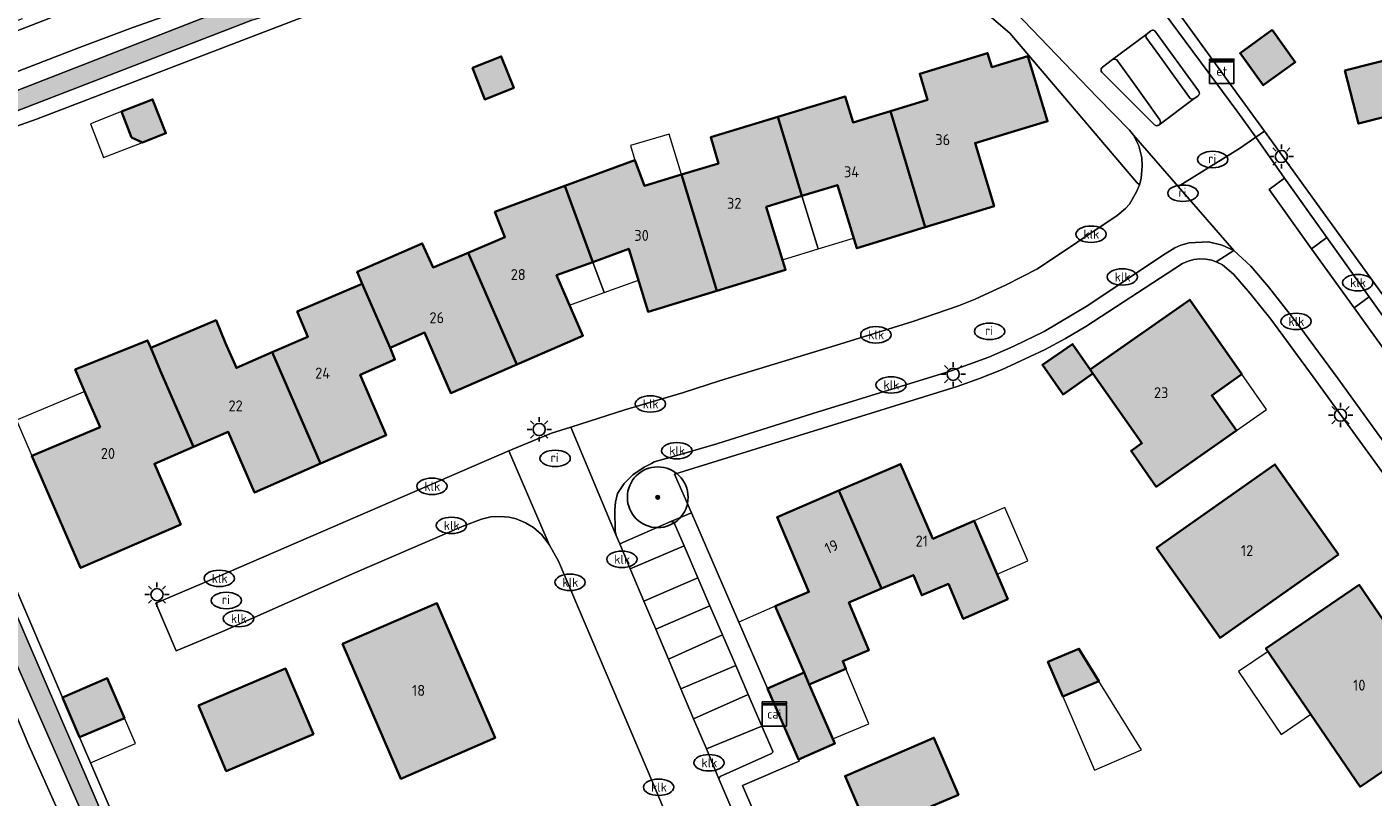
# Model space of a CAD drawing. Header units: metres. Extents: x 46249 to 49371, y 390656 to 391846.
# Tile 24 of 44: x 48688 to 48798, y 391464 to 391528. Entities that reach past the tile are written whole.
import ezdxf
from ezdxf.enums import TextEntityAlignment as Align

# ---------------------------------------------------------------- set-up
doc = ezdxf.new("R2010")
doc.units = ezdxf.units.M
for name, color, linetype, lineweight in [('B-WE-GR-BOOM-S', 90, 'Continuous', 25), ('B-WE-GR-GRAS-G', 60, 'Continuous', 13), ('B-WE-GR-GRAS_KRUIDENRIJK-G', 80, 'Continuous', 18), ('B-WE-IE-MEUBILAIR-S', 7, 'Continuous', 25), ('B-WE-OG-BEBOUWING-G', 7, 'Continuous', 35), ('B-WE-OG-BEBOUWING_HUISNUMMER-T18', 10, 'Continuous', 18), ('B-WE-OG-BEBOUWING_LUIFEL-G', 7, 'Continuous', 18), ('B-WE-OG-TERREIN_ERF-G', 7, 'Continuous', 18), ('B-WE-OG-TERREIN_OEVER-G', 7, 'Continuous', 18), ('B-WE-OG-WATER_SLOOT-G', 120, 'Continuous', 18), ('B-WE-VH-OPENVERHARDING_BETONELEMENT-G', 90, 'Continuous', 18), ('B-WE-VH-OPENVERHARDING_BETONSTRAATSTEEN-G', 90, 'Continuous', 18), ('B-WE-VH-OPENVERHARDING_TEGEL-G', 90, 'Continuous', 18)]:
    doc.layers.add(name, color=color, linetype=linetype, lineweight=lineweight)
doc.layers.add('B-WE-OG-BEBOUWING-V', color=7, linetype='Continuous', lineweight=18, true_color=0xd46868)
doc.layers.add('B-WE-OG-WATER_SLOOT-V', color=7, linetype='Continuous', lineweight=18, true_color=0x99cae9)
doc.styles.add('NLCS-ISO', font='NLCS-ISO.ttf')
doc.styles.add('NLCS-ISO-ANNOTATIEF-T18', font='NLCS-ISO.ttf', dxfattribs={"height": 1.8})

# ---------------------------------------------------------------- blocks, each defined once
blk = doc.blocks.new('SIE-MEUBILAIR_KAST_CAI-SO')
for points in [[(-1, 1), (1, 1), (1, 0.84), (-1, 0.84)], [(-1, 0.76), (1, 0.76), (1, -1), (-1, -1)]]:
    blk.add_lwpolyline(points, close=True)
at = {"style": 'NLCS-ISO'}
blk.add_text('cai', height=0.75, dxfattribs=at).set_placement((0, 0), align=Align.MIDDLE_CENTER)
blk = doc.blocks.new('SIE-MEUBILAIR_KAST_ELEKTRA-SO')
for points in [[(-1, 1), (1, 1), (1, 0.84), (-1, 0.84)], [(-1, 0.76), (1, 0.76), (1, -1), (-1, -1)]]:
    blk.add_lwpolyline(points, close=True)
at = {"style": 'NLCS-ISO'}
blk.add_text('et', height=0.75, dxfattribs=at).set_placement((0, 0), align=Align.MIDDLE_CENTER)
blk = doc.blocks.new('SIE-MEUBILAIR_PAAL_LICHTMAST-SO')
for points in [[(-0.62, 0), (-1, 0)], [(-0.71, 0.71), (-0.44, 0.44)], [(0, 1), (0, 0.62)], [(0.44, 0.44), (0.71, 0.71)], [(1, 0), (0.62, 0)], [(-0.71, -0.71), (-0.44, -0.44)], [(0, -0.62), (0, -1)], [(0.44, -0.44), (0.71, -0.71)]]:
    blk.add_lwpolyline(points)
blk.add_circle((0, 0), 0.5)
blk = doc.blocks.new('SIE-MEUBILAIR_PUT_RIOOLPUT-SO')
blk.add_ellipse((0, 0), major_axis=(1.25, 0), ratio=0.54)
at = {"style": 'NLCS-ISO'}
blk.add_text('ri', height=0.75, dxfattribs=at).set_placement((-0.04, 0.07), align=Align.MIDDLE_CENTER)
blk = doc.blocks.new('SIE-MEUBILAIR_PUT_KOLK-SO')
blk.add_ellipse((0, 0), major_axis=(1.25, 0), ratio=0.54)
at = {"style": 'NLCS-ISO'}
blk.add_text('klk', height=0.75, dxfattribs=at).set_placement((0.03, 0), align=Align.MIDDLE_CENTER)
blk = doc.blocks.new('SGR-BOOM_01')
h = blk.add_hatch(color=256)
edge = h.paths.add_edge_path()
edge.add_arc((0, 0), 0.15, 0, 360)
for radius in [2.5, 0.15, 0.045]:
    blk.add_circle((0, 0), radius)

msp = doc.modelspace()

# ---------------------------------------------------------------- hatches: boundary and pattern name
at = {"layer": 'B-WE-OG-BEBOUWING-V'}
for points in [[(48790.197, 391527.487), (48787.545, 391525.569), (48789.45, 391522.936), (48792.091, 391524.846)], [(48796.179, 391524.139), (48797.288, 391519.775), (48806.944, 391522.228), (48805.835, 391526.593)], [(48724.338, 391524.375), (48725.359, 391521.774), (48727.746, 391522.712), (48726.724, 391525.313)], [(48758.75, 391520.8), (48761.62, 391511.24), (48767.29, 391512.97), (48765.73, 391518.17), (48768.71, 391519.07), (48771.694, 391519.971), (48770.075, 391525.332), (48767.096, 391524.432), (48766.75, 391525.58), (48761.17, 391523.88), (48761.82, 391521.74)], [(48696.288, 391518.632), (48697.173, 391518.226), (48699.105, 391518.984), (48698.01, 391521.77), (48695.45, 391520.764)], [(48749.5, 391520.33), (48751.47, 391513.82), (48754.39, 391514.72), (48755.99, 391509.52), (48761.62, 391511.24), (48758.75, 391520.8), (48755.69, 391519.87), (48755.03, 391522.02)], [(48741.55, 391515.58), (48744.48, 391506.02), (48750.12, 391507.73), (48748.54, 391512.92), (48751.47, 391513.82), (48749.5, 391520.33), (48743.96, 391518.65), (48744.61, 391516.5)], [(48731.96, 391514.65), (48734.26, 391508.38), (48737.22, 391509.47), (48738.81, 391504.29), (48744.48, 391506.02), (48741.55, 391515.58), (48738.5, 391514.66), (48737.72, 391516.78)], [(48724, 391509.14), (48728, 391499.96), (48733.44, 391502.31), (48731.28, 391507.29), (48734.26, 391508.38), (48731.96, 391514.65), (48726.2, 391512.51), (48727.02, 391510.42)], [(48715.28, 391506.601), (48717.57, 391501.32), (48720.4, 391502.58), (48722.56, 391497.6), (48728, 391499.96), (48724, 391509.14), (48721.11, 391507.94), (48720.21, 391509.92), (48714.86, 391507.58)], [(48707.87, 391500.96), (48711.85, 391491.79), (48717.25, 391494.14), (48715.11, 391499.11), (48717.97, 391500.35), (48717.57, 391501.32), (48715.28, 391506.601), (48709.92, 391504.3), (48710.8, 391502.23)], [(48787.69, 391499.14), (48783.4, 391505.28), (48775.19, 391499.55), (48775.432, 391499.205), (48779.46, 391493.46), (48778.57, 391492.84), (48780.64, 391489.88), (48787.25, 391494.51), (48785.21, 391497.39)], [(48697.857, 391501.319), (48698.67, 391499.41), (48701.381, 391493.17), (48704.24, 391494.4), (48706.41, 391489.41), (48711.85, 391491.79), (48707.87, 391500.96), (48704.91, 391499.67), (48704.02, 391501.71), (48703.241, 391503.593)], [(48701.381, 391493.17), (48698.67, 391499.41), (48697.857, 391501.319), (48697.598, 391501.926), (48691.645, 391499.547), (48692.8, 391496.86), (48693.69, 391494.79), (48688.06, 391492.42), (48692.08, 391483.21), (48700.33, 391486.79), (48698.16, 391491.78)], [(48775.432, 391499.205), (48775.19, 391499.55), (48773.737, 391501.633), (48771.274, 391499.914), (48772.969, 391497.486)], [(48754.51, 391489.57), (48758.01, 391481.5), (48760.65, 391482.61), (48761.34, 391480.96), (48763.53, 391481.89), (48764.75, 391479), (48768.42, 391480.64), (48765.64, 391487.08), (48762.25, 391485.61), (48759.59, 391491.75)], [(48795.643, 391484.318), (48790.409, 391491.729), (48780.667, 391484.849), (48785.901, 391477.438)], [(48754.51, 391489.57), (48749.42, 391487.38), (48752.05, 391481.23), (48749.27, 391480.05), (48751.647, 391474.592), (48752.07, 391473.62), (48755.1, 391474.89), (48754.83, 391475.53), (48756.99, 391476.44), (48755.34, 391480.37), (48758.01, 391481.5)], [(48805.108, 391470.426), (48797.355, 391481.806), (48789.677, 391476.575), (48797.43, 391465.195)], [(48726.205, 391469.209), (48721.418, 391480.295), (48713.654, 391476.942), (48718.441, 391465.856)], [(48772.948, 391472.615), (48775.918, 391473.891), (48774.273, 391476.555), (48771.726, 391475.461)], [(48711.252, 391469.523), (48708.966, 391474.914), (48701.795, 391471.872), (48704.083, 391466.48)], [(48690.597, 391472.536), (48692.003, 391469.263), (48695.694, 391470.848), (48694.287, 391474.121)], [(48751.647, 391474.592), (48748.642, 391473.284), (48751.013, 391467.824), (48751.177, 391467.444), (48754.188, 391468.756), (48752.07, 391473.62)], [(48755.58, 391456.92), (48763.49, 391460.31), (48762.09, 391463.56), (48764.36, 391464.54), (48762.34, 391469.22), (48755.02, 391466.07), (48756.2, 391463.32), (48753.35, 391462.09)]]:
    msp.add_hatch(color=256, dxfattribs=at).paths.add_polyline_path(points)
at = {"layer": 'B-WE-OG-WATER_SLOOT-V'}
for points in [[(48670.278, 391516.041), (48670.457, 391515.583), (48671.494, 391514.9), (48706.183, 391528.298), (48728.237, 391535.068), (48748.303, 391540.695), (48748.502, 391541.025), (48748.554, 391541.407), (48748.45, 391541.779), (48748.206, 391542.078), (48747.864, 391542.256), (48727.779, 391536.624), (48705.657, 391529.832)], [(48671.494, 391514.9), (48670.457, 391515.583), (48669.731, 391514.065), (48714.792, 391411.64), (48715.019, 391411.522), (48715.275, 391411.515), (48715.508, 391411.621), (48715.672, 391411.818), (48715.733, 391412.066)]]:
    msp.add_hatch(color=256, dxfattribs=at).paths.add_polyline_path(points)

# ---------------------------------------------------------------- linework, layer by layer
at = {"layer": 'B-WE-GR-GRAS-G', "ltscale": 0.2, "flags": 128}
msp.add_lwpolyline([(48678.983, 391397.158), (48699.17, 391404.226), (48697.031, 391409.979), (48711.969, 391415.447), (48702.775, 391437.044), (48698.244, 391446.602), (48698.244, 391446.602), (48695.929, 391451.53), (48695.267, 391453.069), (48691.44, 391460.481), (48687.745, 391468.787), (48684.236, 391477.135)], dxfattribs=at)
at = {"layer": 'B-WE-GR-GRAS_KRUIDENRIJK-G', "ltscale": 0.2, "flags": 128}
for points in [[(48690.473, 391528.81), (48685.144, 391526.745), (48679.956, 391524.764), (48680.945, 391521.711), (48685.681, 391523.588), (48692.01, 391526.043), (48696.4, 391527.678), (48702.241, 391529.736)], [(48687.277, 391528.39), (48683.313, 391526.843), (48679.716, 391525.505), (48679.956, 391524.764), (48685.144, 391526.745), (48690.473, 391528.81)]]:
    msp.add_lwpolyline(points, dxfattribs=at)
at = {"layer": 'B-WE-OG-BEBOUWING-G', "ltscale": 0.2, "flags": 128}
for points in [[(48790.197, 391527.487), (48787.545, 391525.569), (48789.45, 391522.936), (48792.091, 391524.846), (48790.197, 391527.487)], [(48796.179, 391524.139), (48797.288, 391519.775), (48806.944, 391522.228), (48805.835, 391526.593), (48796.179, 391524.139)], [(48724.338, 391524.375), (48725.359, 391521.774), (48727.746, 391522.712), (48726.724, 391525.313), (48724.338, 391524.375)], [(48758.75, 391520.8), (48761.62, 391511.24), (48767.29, 391512.97), (48765.73, 391518.17), (48768.71, 391519.07), (48771.694, 391519.971), (48770.075, 391525.332), (48767.096, 391524.432), (48766.75, 391525.58), (48761.17, 391523.88), (48761.82, 391521.74), (48758.75, 391520.8)], [(48696.288, 391518.632), (48697.173, 391518.226), (48699.105, 391518.984), (48698.01, 391521.77), (48695.45, 391520.764), (48696.288, 391518.632)], [(48749.5, 391520.33), (48751.47, 391513.82), (48754.39, 391514.72), (48755.99, 391509.52), (48761.62, 391511.24), (48758.75, 391520.8), (48755.69, 391519.87), (48755.03, 391522.02), (48749.5, 391520.33)], [(48741.55, 391515.58), (48744.48, 391506.02), (48750.12, 391507.73), (48748.54, 391512.92), (48751.47, 391513.82), (48749.5, 391520.33), (48743.96, 391518.65), (48744.61, 391516.5), (48741.55, 391515.58)], [(48731.96, 391514.65), (48734.26, 391508.38), (48737.22, 391509.47), (48738.81, 391504.29), (48744.48, 391506.02), (48741.55, 391515.58), (48738.5, 391514.66), (48737.72, 391516.78), (48731.96, 391514.65)], [(48724, 391509.14), (48728, 391499.96), (48733.44, 391502.31), (48731.28, 391507.29), (48734.26, 391508.38), (48731.96, 391514.65), (48726.2, 391512.51), (48727.02, 391510.42), (48724, 391509.14)], [(48715.28, 391506.601), (48717.57, 391501.32), (48720.4, 391502.58), (48722.56, 391497.6), (48728, 391499.96), (48724, 391509.14), (48721.11, 391507.94), (48720.21, 391509.92), (48714.86, 391507.58), (48715.28, 391506.601)], [(48707.87, 391500.96), (48711.85, 391491.79), (48717.25, 391494.14), (48715.11, 391499.11), (48717.97, 391500.35), (48717.57, 391501.32), (48715.28, 391506.601), (48709.92, 391504.3), (48710.8, 391502.23), (48707.87, 391500.96)], [(48787.69, 391499.14), (48783.4, 391505.28), (48775.19, 391499.55), (48775.432, 391499.205), (48779.46, 391493.46), (48778.57, 391492.84), (48780.64, 391489.88), (48787.25, 391494.51), (48785.21, 391497.39), (48787.69, 391499.14)], [(48697.857, 391501.319), (48698.67, 391499.41), (48701.381, 391493.17), (48704.24, 391494.4), (48706.41, 391489.41), (48711.85, 391491.79), (48707.87, 391500.96), (48704.91, 391499.67), (48704.02, 391501.71), (48703.241, 391503.593), (48697.857, 391501.319)], [(48701.381, 391493.17), (48698.67, 391499.41), (48697.857, 391501.319), (48697.598, 391501.926), (48691.645, 391499.547), (48692.8, 391496.86), (48693.69, 391494.79), (48688.06, 391492.42), (48692.08, 391483.21), (48700.33, 391486.79), (48698.16, 391491.78), (48701.381, 391493.17)], [(48775.432, 391499.205), (48775.19, 391499.55), (48773.737, 391501.633), (48771.274, 391499.914), (48772.969, 391497.486), (48775.432, 391499.205)], [(48754.51, 391489.57), (48758.01, 391481.5), (48760.65, 391482.61), (48761.34, 391480.96), (48763.53, 391481.89), (48764.75, 391479), (48768.42, 391480.64), (48765.64, 391487.08), (48762.25, 391485.61), (48759.59, 391491.75), (48754.51, 391489.57)], [(48795.643, 391484.318), (48790.409, 391491.729), (48780.667, 391484.849), (48785.901, 391477.438), (48795.643, 391484.318)], [(48754.51, 391489.57), (48749.42, 391487.38), (48752.05, 391481.23), (48749.27, 391480.05), (48751.647, 391474.592), (48752.07, 391473.62), (48755.1, 391474.89), (48754.83, 391475.53), (48756.99, 391476.44), (48755.34, 391480.37), (48758.01, 391481.5), (48754.51, 391489.57)], [(48805.108, 391470.426), (48797.355, 391481.806), (48789.677, 391476.575), (48797.43, 391465.195), (48805.108, 391470.426)], [(48726.205, 391469.209), (48721.418, 391480.295), (48713.654, 391476.942), (48718.441, 391465.856), (48726.205, 391469.209)], [(48772.948, 391472.615), (48775.918, 391473.891), (48774.273, 391476.555), (48771.726, 391475.461), (48772.948, 391472.615)], [(48711.252, 391469.523), (48708.966, 391474.914), (48701.795, 391471.872), (48704.083, 391466.48), (48711.252, 391469.523)], [(48690.597, 391472.536), (48692.003, 391469.263), (48695.694, 391470.848), (48694.287, 391474.121), (48690.597, 391472.536)], [(48751.647, 391474.592), (48748.642, 391473.284), (48751.013, 391467.824), (48751.177, 391467.444), (48754.188, 391468.756), (48752.07, 391473.62), (48751.647, 391474.592)], [(48755.58, 391456.92), (48763.49, 391460.31), (48762.09, 391463.56), (48764.36, 391464.54), (48762.34, 391469.22), (48755.02, 391466.07), (48756.2, 391463.32), (48753.35, 391462.09), (48755.58, 391456.92)]]:
    msp.add_lwpolyline(points, close=True, dxfattribs=at)
at = {"layer": 'B-WE-OG-BEBOUWING_LUIFEL-G', "ltscale": 0.2, "flags": 128}
for points in [[(48695.45, 391520.764), (48692.89, 391519.759), (48693.984, 391516.973), (48697.173, 391518.226), (48696.288, 391518.632), (48695.45, 391520.764)], [(48738.5, 391514.66), (48741.55, 391515.58), (48740.543, 391518.92), (48737.364, 391517.961), (48737.72, 391516.78), (48738.5, 391514.66)], [(48751.47, 391513.82), (48752.809, 391509.46), (48755.73, 391510.357), (48754.39, 391514.72), (48751.47, 391513.82)], [(48751.47, 391513.82), (48748.54, 391512.92), (48749.868, 391508.556), (48752.809, 391509.46), (48751.47, 391513.82)], [(48734.26, 391508.38), (48735.184, 391505.861), (48738.011, 391506.894), (48737.22, 391509.47), (48734.26, 391508.38)], [(48734.26, 391508.38), (48731.28, 391507.29), (48732.35, 391504.824), (48735.184, 391505.861), (48734.26, 391508.38)], [(48787.69, 391499.14), (48785.21, 391497.39), (48787.25, 391494.51), (48789.72, 391496.245), (48787.69, 391499.14)], [(48686.823, 391495.36), (48688.06, 391492.42), (48693.69, 391494.79), (48692.43, 391497.721), (48686.823, 391495.36)], [(48765.64, 391487.08), (48767.535, 391482.691), (48770.067, 391483.784), (48768.172, 391488.173), (48765.64, 391487.08)], [(48751.647, 391474.592), (48749.27, 391480.05), (48746.271, 391478.744), (48748.642, 391473.284), (48751.647, 391474.592)], [(48787.413, 391474.672), (48790.937, 391469.498), (48793.37, 391471.155), (48789.845, 391476.329), (48787.413, 391474.672)], [(48756.991, 391470.379), (48755.1, 391474.89), (48752.07, 391473.62), (48754.023, 391469.135), (48756.991, 391470.379)], [(48775.549, 391466.561), (48779.418, 391468.223), (48775.918, 391473.891), (48772.948, 391472.615), (48775.549, 391466.561)], [(48696.594, 391468.751), (48695.693, 391470.848), (48692.003, 391469.263), (48692.904, 391467.166), (48696.594, 391468.751)]]:
    msp.add_lwpolyline(points, close=True, dxfattribs=at)
at = {"layer": 'B-WE-OG-TERREIN_ERF-G', "ltscale": 0.2, "flags": 128}
for points in [[(48752.649, 391540.913), (48755.25, 391538.67), (48768.59, 391527.21), (48779.049, 391514.931), (48779.254, 391514.734), (48779.26, 391514.749), (48779.387, 391515.256), (48779.489, 391516.279), (48779.444, 391516.971), (48779.208, 391517.946), (48778.774, 391518.826), (48778.449, 391519.246), (48775.789, 391521.939), (48769.747, 391528.24), (48758.298, 391539.675), (48756.165, 391541.777), (48752.649, 391540.913)], [(48792.091, 391524.846), (48789.45, 391522.936), (48787.545, 391525.569), (48790.197, 391527.487), (48792.091, 391524.846)], [(48806.944, 391522.228), (48797.288, 391519.775), (48796.179, 391524.139), (48805.835, 391526.593), (48806.944, 391522.228)], [(48722.56, 391497.6), (48720.4, 391502.58), (48717.57, 391501.32), (48717.97, 391500.35), (48715.11, 391499.11), (48717.25, 391494.14), (48711.85, 391491.79), (48706.41, 391489.41), (48704.24, 391494.4), (48701.381, 391493.17), (48698.16, 391491.78), (48700.33, 391486.79), (48692.08, 391483.21), (48688.06, 391492.42), (48693.69, 391494.79), (48692.8, 391496.86), (48691.645, 391499.547), (48697.598, 391501.926), (48697.857, 391501.319), (48703.241, 391503.593), (48704.02, 391501.71), (48704.91, 391499.67), (48707.87, 391500.96), (48710.8, 391502.23), (48709.92, 391504.3), (48715.28, 391506.601), (48714.86, 391507.58), (48720.21, 391509.92), (48721.11, 391507.94), (48724, 391509.14), (48727.02, 391510.42), (48726.2, 391512.51), (48731.96, 391514.65), (48737.72, 391516.78), (48738.5, 391514.66), (48741.55, 391515.58), (48744.61, 391516.5), (48743.96, 391518.65), (48749.5, 391520.33), (48755.03, 391522.02), (48755.69, 391519.87), (48758.75, 391520.8), (48761.82, 391521.74), (48761.17, 391523.88), (48766.75, 391525.58), (48767.096, 391524.432), (48770.075, 391525.332), (48771.694, 391519.971), (48768.71, 391519.07), (48765.73, 391518.17), (48767.29, 391512.97), (48761.62, 391511.24), (48755.99, 391509.52), (48754.39, 391514.72), (48751.47, 391513.82), (48748.54, 391512.92), (48750.12, 391507.73), (48744.48, 391506.02), (48738.81, 391504.29), (48737.22, 391509.47), (48734.26, 391508.38), (48731.28, 391507.29), (48733.44, 391502.31), (48728, 391499.96), (48722.56, 391497.6)], [(48725.359, 391521.774), (48724.338, 391524.375), (48726.724, 391525.313), (48727.746, 391522.712), (48725.359, 391521.774)], [(48697.173, 391518.226), (48696.288, 391518.632), (48695.45, 391520.764), (48698.01, 391521.77), (48699.105, 391518.984), (48697.173, 391518.226)], [(48787.69, 391499.14), (48785.21, 391497.39), (48787.25, 391494.51), (48780.64, 391489.88), (48778.57, 391492.84), (48779.46, 391493.46), (48775.432, 391499.205), (48772.969, 391497.486), (48771.274, 391499.914), (48773.737, 391501.633), (48775.19, 391499.55), (48783.4, 391505.28), (48787.69, 391499.14)], [(48785.901, 391477.438), (48780.667, 391484.849), (48790.409, 391491.729), (48795.643, 391484.318), (48785.901, 391477.438)], [(48797.43, 391465.195), (48789.677, 391476.575), (48797.355, 391481.806), (48805.108, 391470.426), (48797.43, 391465.195)], [(48721.418, 391480.295), (48726.205, 391469.209), (48718.441, 391465.856), (48713.654, 391476.942), (48721.418, 391480.295)], [(48772.948, 391472.615), (48771.726, 391475.461), (48774.273, 391476.555), (48775.918, 391473.891), (48772.948, 391472.615)], [(48708.966, 391474.914), (48711.252, 391469.523), (48704.083, 391466.48), (48701.795, 391471.872), (48708.966, 391474.914)], [(48761.85, 391450.26), (48760.65, 391453.01), (48757.81, 391451.77), (48755.58, 391456.92), (48753.35, 391462.09), (48756.2, 391463.32), (48755.02, 391466.07), (48762.34, 391469.22), (48764.36, 391464.54), (48762.09, 391463.56), (48763.49, 391460.31), (48764.88, 391457.08), (48767.16, 391458.06), (48769.18, 391453.4), (48761.85, 391450.26)]]:
    msp.add_lwpolyline(points, close=True, dxfattribs=at)
for points in [[(48743.507, 391455.246), (48739.201, 391465.507), (48731.422, 391483.771), (48730.672, 391485.133), (48730.037, 391485.962), (48729.384, 391486.52), (48728.709, 391486.919), (48727.947, 391487.256), (48727.362, 391487.374), (48726.609, 391487.448), (48725.866, 391487.404), (48725.102, 391487.228), (48723.625, 391486.671), (48714.656, 391482.792), (48703.77, 391477.979), (48699.96, 391476.371), (48698.283, 391480.293), (48702.295, 391482), (48727.355, 391492.847), (48730.842, 391494.286), (48732.459, 391494.802), (48736.9, 391496.218), (48741.645, 391497.624), (48744.759, 391498.632), (48754.232, 391501.51), (48760.589, 391503.497), (48764.369, 391504.781), (48765.743, 391505.328), (48768.287, 391506.503), (48770.855, 391507.828), (48777.438, 391512.207), (48778.101, 391512.785), (48778.437, 391513.158), (48779.011, 391514.16), (48779.254, 391514.734), (48779.049, 391514.931), (48768.59, 391527.21), (48755.25, 391538.67)], [(48714.75, 391530.241), (48688.468, 391520.137), (48683.487, 391518.391)], [(48802.921, 391486.049), (48793.55, 391498.93), (48790.07, 391503.67), (48788.38, 391505.8), (48787.01, 391507.37), (48786.109, 391508.141), (48785.587, 391508.397), (48785.206, 391508.529), (48784.722, 391508.619), (48784.23, 391508.638), (48783.74, 391508.585), (48783.263, 391508.46), (48782.81, 391508.267), (48774.84, 391503.08), (48773.164, 391502.082), (48771.449, 391501.153), (48767.915, 391499.502), (48766.101, 391498.785), (48764.26, 391498.14), (48740.98, 391490.93), (48742.371, 391487.727), (48748.642, 391473.284), (48751.647, 391474.592), (48749.27, 391480.05), (48752.05, 391481.23), (48749.42, 391487.38), (48754.51, 391489.57), (48759.59, 391491.75), (48762.25, 391485.61), (48765.64, 391487.08), (48768.42, 391480.64), (48764.75, 391479), (48763.53, 391481.89), (48761.34, 391480.96), (48760.65, 391482.61), (48758.01, 391481.5), (48755.34, 391480.37), (48756.99, 391476.44), (48754.83, 391475.53), (48755.1, 391474.89), (48752.07, 391473.62), (48754.188, 391468.756), (48751.177, 391467.444), (48751.24, 391467.3), (48746.57, 391465.3), (48762.06, 391429.36)], [(48682.227, 391492.02), (48690.597, 391472.536), (48694.287, 391474.121), (48695.694, 391470.848), (48692.003, 391469.263), (48705.958, 391436.777), (48716.706, 391411.432), (48716.721, 391411.02), (48716.145, 391410.576), (48715.144, 391410.389), (48714.799, 391410.455), (48714.332, 391410.771), (48714.041, 391411.212), (48711.969, 391415.447), (48697.031, 391409.979), (48699.17, 391404.226), (48678.983, 391397.158)]]:
    msp.add_lwpolyline(points, dxfattribs=at)
msp.add_lwpolyline([(48779.396, 391533.154), (48786.968, 391522.68), (48789.567, 391519.16), (48811.12, 391489.293), (48812.681, 391487.075), (48812.681, 391487.075, 0.0400838), (48813.103, 391487.328), (48813.103, 391487.328), (48813.032, 391487.458), (48815.774, 391489.032), (48817.949, 391490.28), (48818.21, 391490.43), (48825.174, 391494.543), (48831.017, 391497.932), (48832.091, 391498.47), (48833.894, 391499.35), (48834.882, 391499.806), (48835.895, 391500.216), (48836.673, 391500.5), (48837.625, 391500.816), (48838.59, 391501.13), (48840.91, 391501.763), (48848.001, 391503.545), (48854.833, 391505.259)], format="xyb", dxfattribs=at)
at = {"layer": 'B-WE-OG-TERREIN_OEVER-G', "ltscale": 0.2, "flags": 128}
for points in [[(48706.183, 391528.298), (48671.494, 391514.9), (48672.875, 391513.992), (48683.487, 391518.391), (48688.468, 391520.137), (48714.75, 391530.241)], [(48702.241, 391529.736), (48696.4, 391527.678), (48692.01, 391526.043), (48685.681, 391523.588), (48680.945, 391521.711), (48679.6, 391521.178), (48673.589, 391518.934), (48669.736, 391517.429), (48670.278, 391516.041), (48705.657, 391529.832)], [(48671.494, 391514.9), (48715.733, 391412.066), (48715.672, 391411.818), (48715.508, 391411.621), (48715.275, 391411.515), (48715.019, 391411.522), (48714.792, 391411.64), (48669.731, 391514.065)], [(48684.236, 391477.135), (48687.745, 391468.787), (48691.44, 391460.481), (48695.267, 391453.069), (48695.929, 391451.53), (48698.244, 391446.602), (48702.775, 391437.044), (48711.969, 391415.447), (48714.041, 391411.212), (48714.332, 391410.771), (48714.799, 391410.455), (48715.144, 391410.389), (48716.145, 391410.576), (48716.721, 391411.02), (48716.706, 391411.432), (48705.958, 391436.777), (48705.958, 391436.777), (48692.003, 391469.263), (48690.597, 391472.536), (48682.227, 391492.02)]]:
    msp.add_lwpolyline(points, dxfattribs=at)
at = {"layer": 'B-WE-OG-WATER_SLOOT-G', "ltscale": 0.2, "flags": 128}
for points in [[(48670.278, 391516.041), (48670.457, 391515.583), (48671.494, 391514.9), (48706.183, 391528.298), (48728.237, 391535.068), (48748.303, 391540.695), (48748.502, 391541.025), (48748.554, 391541.407), (48748.45, 391541.779), (48748.206, 391542.078), (48747.864, 391542.256), (48727.779, 391536.624), (48705.657, 391529.832), (48670.278, 391516.041)], [(48671.494, 391514.9), (48670.457, 391515.583), (48669.731, 391514.065), (48714.792, 391411.64), (48715.019, 391411.522), (48715.275, 391411.515), (48715.508, 391411.621), (48715.672, 391411.818), (48715.733, 391412.066), (48671.494, 391514.9)]]:
    msp.add_lwpolyline(points, close=True, dxfattribs=at)
at = {"layer": 'B-WE-VH-OPENVERHARDING_BETONELEMENT-G', "ltscale": 0.2, "flags": 128}
msp.add_lwpolyline([(48780.87, 391519.674), (48783.77, 391521.846), (48783.69, 391521.809), (48783.603, 391521.798), (48783.516, 391521.814), (48783.438, 391521.856), (48783.377, 391521.919), (48782.076, 391523.715), (48781.117, 391525.04), (48779.856, 391526.782), (48779.81, 391526.857), (48779.79, 391526.943), (48779.798, 391527.03), (48779.833, 391527.111), (48779.892, 391527.176), (48777.038, 391525.046), (48777.126, 391525.071), (48777.217, 391525.074), (48777.306, 391525.055), (48777.389, 391525.015), (48777.459, 391524.957), (48778.681, 391523.24), (48779.644, 391521.886), (48780.931, 391520.077), (48780.969, 391519.996), (48780.981, 391519.908), (48780.968, 391519.82), (48780.93, 391519.74), (48780.87, 391519.674)], close=True, dxfattribs=at)
at = {"layer": 'B-WE-VH-OPENVERHARDING_BETONSTRAATSTEEN-G', "ltscale": 0.2, "flags": 128}
for points in [[(48778.129, 391533.168), (48777.805, 391533.605), (48777.193, 391534.186), (48772.082, 391541.031), (48771.915, 391541.428), (48770.329, 391541.153), (48768.863, 391541.043), (48767.406, 391541.248), (48766.027, 391541.759), (48764.788, 391542.551), (48763.746, 391543.59), (48756.165, 391541.777), (48758.298, 391539.675), (48769.747, 391528.24), (48775.789, 391521.939), (48778.449, 391519.246), (48778.774, 391518.826), (48782.451, 391514.587), (48787.501, 391517.726), (48788.841, 391518.658), (48787.365, 391520.711), (48778.129, 391533.168)], [(48779.892, 391527.176), (48780.192, 391527.41), (48780.256, 391527.45), (48780.328, 391527.471), (48780.404, 391527.47), (48780.476, 391527.448), (48780.539, 391527.406), (48784.119, 391522.464), (48784.138, 391522.442), (48784.154, 391522.417), (48784.168, 391522.391), (48784.18, 391522.364), (48784.188, 391522.336), (48784.194, 391522.268), (48784.183, 391522.201), (48784.155, 391522.139), (48784.113, 391522.085), (48784.059, 391522.044), (48783.77, 391521.846), (48780.87, 391519.674), (48780.845, 391519.655), (48780.819, 391519.639), (48780.791, 391519.626), (48780.761, 391519.615), (48780.731, 391519.608), (48780.667, 391519.603), (48780.603, 391519.612), (48780.543, 391519.635), (48780.489, 391519.671), (48780.444, 391519.717), (48776.16, 391524.018), (48776.117, 391524.1), (48776.103, 391524.191), (48776.118, 391524.283), (48776.162, 391524.364), (48776.229, 391524.428), (48777.038, 391525.046), (48779.892, 391527.176)], [(48783.77, 391521.846), (48784.059, 391522.044), (48784.113, 391522.085), (48784.155, 391522.139), (48784.183, 391522.201), (48784.194, 391522.268), (48784.188, 391522.336), (48784.18, 391522.364), (48784.168, 391522.391), (48784.154, 391522.417), (48784.138, 391522.442), (48784.119, 391522.464), (48780.539, 391527.406), (48780.476, 391527.448), (48780.404, 391527.47), (48780.328, 391527.471), (48780.256, 391527.45), (48780.192, 391527.41), (48779.892, 391527.176), (48779.833, 391527.111), (48779.798, 391527.03), (48779.79, 391526.943), (48779.81, 391526.857), (48779.856, 391526.782), (48781.117, 391525.04), (48782.076, 391523.715), (48783.377, 391521.919), (48783.438, 391521.856), (48783.516, 391521.814), (48783.603, 391521.798), (48783.69, 391521.809), (48783.77, 391521.846)], [(48780.87, 391519.674), (48780.93, 391519.74), (48780.968, 391519.82), (48780.981, 391519.908), (48780.969, 391519.996), (48780.931, 391520.077), (48779.644, 391521.886), (48778.681, 391523.24), (48777.459, 391524.957), (48777.389, 391525.015), (48777.306, 391525.055), (48777.217, 391525.074), (48777.126, 391525.071), (48777.038, 391525.046), (48776.229, 391524.428), (48776.162, 391524.364), (48776.118, 391524.283), (48776.103, 391524.191), (48776.117, 391524.1), (48776.16, 391524.018), (48780.444, 391519.717), (48780.489, 391519.671), (48780.543, 391519.635), (48780.603, 391519.612), (48780.667, 391519.603), (48780.731, 391519.608), (48780.761, 391519.615), (48780.791, 391519.626), (48780.819, 391519.639), (48780.845, 391519.655), (48780.87, 391519.674)], [(48732.459, 391494.802), (48736.188, 391485.865), (48736.101, 391486.232), (48736.056, 391487.99), (48736.129, 391488.613), (48736.293, 391489.325), (48736.835, 391490.162), (48737.544, 391490.879), (48738.486, 391491.495), (48739.082, 391491.809), (48739.306, 391491.927), (48740.802, 391492.361), (48744.476, 391493.429), (48752.369, 391495.917), (48763.684, 391499.397), (48766.861, 391500.564), (48768.921, 391501.446), (48771.425, 391502.677), (48775.011, 391504.805), (48781.165, 391508.93), (48782.169, 391509.539), (48782.669, 391509.759), (48783.365, 391509.951), (48784.944, 391510.038), (48786.066, 391509.769), (48787.02, 391509.319), (48782.451, 391514.587), (48778.774, 391518.826), (48779.208, 391517.946), (48779.444, 391516.971), (48779.489, 391516.279), (48779.387, 391515.256), (48779.26, 391514.749), (48779.254, 391514.734), (48779.011, 391514.16), (48778.437, 391513.158), (48778.101, 391512.785), (48777.438, 391512.207), (48770.855, 391507.828), (48768.287, 391506.503), (48765.743, 391505.328), (48764.369, 391504.781), (48760.589, 391503.497), (48754.232, 391501.51), (48744.759, 391498.632), (48741.645, 391497.624), (48736.9, 391496.218), (48732.459, 391494.802)], [(48789.929, 391514.348), (48793.432, 391509.475), (48794.684, 391510.4), (48791.208, 391515.291), (48789.929, 391514.348)], [(48796.934, 391504.603), (48798.176, 391505.519), (48794.684, 391510.4), (48793.432, 391509.475), (48796.934, 391504.603)], [(48800.436, 391499.73), (48801.668, 391500.639), (48798.176, 391505.519), (48796.934, 391504.603), (48800.436, 391499.73)], [(48727.355, 391492.847), (48730.672, 391485.133), (48731.422, 391483.771), (48739.201, 391465.507), (48743.507, 391455.246), (48745.774, 391450.141), (48749.075, 391442.421), (48753.197, 391433.186), (48753.683, 391431.934), (48758.304, 391433.971), (48744.639, 391465.85), (48743.603, 391468.302), (48742.553, 391470.789), (48741.508, 391473.263), (48740.486, 391475.682), (48739.443, 391478.15), (48738.465, 391480.465), (48737.338, 391483.133), (48736.475, 391485.177), (48736.188, 391485.865), (48732.459, 391494.802), (48730.842, 391494.286), (48727.355, 391492.847)], [(48698.283, 391480.293), (48699.96, 391476.371), (48703.77, 391477.979), (48714.656, 391482.792), (48723.625, 391486.671), (48725.102, 391487.228), (48725.866, 391487.404), (48726.609, 391487.448), (48727.362, 391487.374), (48727.947, 391487.256), (48728.709, 391486.919), (48729.384, 391486.52), (48730.037, 391485.962), (48730.672, 391485.133), (48727.355, 391492.847), (48702.295, 391482), (48698.283, 391480.293)], [(48736.475, 391485.177), (48737.338, 391483.133), (48741.773, 391485.012), (48740.923, 391486.981), (48740.67, 391487.024), (48736.475, 391485.177)], [(48737.338, 391483.133), (48738.465, 391480.465), (48742.901, 391482.4), (48741.773, 391485.012), (48737.338, 391483.133)], [(48738.465, 391480.465), (48739.443, 391478.15), (48743.901, 391480.085), (48742.901, 391482.4), (48738.465, 391480.465)], [(48739.443, 391478.15), (48740.486, 391475.682), (48744.935, 391477.69), (48743.901, 391480.085), (48739.443, 391478.15)], [(48740.486, 391475.682), (48741.508, 391473.263), (48746.023, 391475.171), (48744.935, 391477.69), (48740.486, 391475.682)], [(48741.508, 391473.263), (48742.553, 391470.789), (48747.059, 391472.774), (48746.023, 391475.171), (48741.508, 391473.263)], [(48742.553, 391470.789), (48743.603, 391468.302), (48748.179, 391470.181), (48747.059, 391472.774), (48742.553, 391470.789)], [(48743.603, 391468.302), (48744.639, 391465.85), (48744.752, 391466.046), (48748.977, 391467.916), (48749.068, 391468.027), (48749.047, 391468.17), (48748.179, 391470.181), (48743.603, 391468.302)]]:
    msp.add_lwpolyline(points, close=True, dxfattribs=at)
msp.add_lwpolyline([(48800.436, 391499.73), (48796.934, 391504.603), (48796.934, 391504.603), (48793.432, 391509.475), (48789.929, 391514.348), (48791.208, 391515.291), (48788.841, 391518.658), (48787.501, 391517.726), (48782.451, 391514.587), (48787.02, 391509.319), (48788.426, 391508.054), (48789.893, 391506.329), (48792.449, 391503.039), (48795.618, 391498.759), (48804.168, 391486.923)], dxfattribs=at)
at = {"layer": 'B-WE-VH-OPENVERHARDING_TEGEL-G', "ltscale": 0.2, "flags": 128}
msp.add_lwpolyline([(48777.805, 391533.605), (48778.129, 391533.168), (48787.365, 391520.711), (48788.841, 391518.658), (48789.567, 391519.16), (48786.968, 391522.68), (48779.396, 391533.154), (48778.947, 391534.379), (48777.746, 391533.672), (48777.746, 391533.672, 0.0158093), (48777.805, 391533.605)], format="xyb", close=True, dxfattribs=at)
for points in [[(48811.12, 391489.293), (48789.567, 391519.16), (48788.841, 391518.658), (48791.208, 391515.291), (48791.208, 391515.291), (48794.684, 391510.4), (48798.176, 391505.519), (48801.668, 391500.639)], [(48762.06, 391429.36), (48746.57, 391465.3), (48751.24, 391467.3), (48751.177, 391467.444), (48751.013, 391467.824), (48748.642, 391473.284), (48742.371, 391487.727), (48740.67, 391487.024), (48740.67, 391487.024), (48740.923, 391486.981), (48741.773, 391485.012), (48742.901, 391482.4), (48743.901, 391480.085), (48744.935, 391477.69), (48746.023, 391475.171), (48747.059, 391472.774), (48748.179, 391470.181), (48749.047, 391468.17), (48749.068, 391468.027), (48748.977, 391467.916), (48744.752, 391466.046), (48744.639, 391465.85), (48758.304, 391433.971)]]:
    msp.add_lwpolyline(points, dxfattribs=at)
for points in [[(48736.188, 391485.865), (48736.475, 391485.177), (48740.67, 391487.024), (48742.371, 391487.727), (48740.98, 391490.93), (48764.26, 391498.14), (48766.101, 391498.785), (48767.915, 391499.502), (48771.449, 391501.153), (48773.164, 391502.082), (48774.84, 391503.08), (48782.81, 391508.267), (48783.263, 391508.46), (48783.74, 391508.585), (48784.23, 391508.638), (48784.722, 391508.619), (48785.206, 391508.529), (48785.587, 391508.397), (48787.02, 391509.319), (48786.066, 391509.769), (48784.944, 391510.038), (48783.365, 391509.951), (48782.669, 391509.759), (48782.169, 391509.539), (48781.165, 391508.93), (48775.011, 391504.805), (48771.425, 391502.677), (48768.921, 391501.446), (48766.861, 391500.564), (48763.684, 391499.397), (48752.369, 391495.917), (48744.476, 391493.429), (48740.802, 391492.361), (48739.306, 391491.927), (48739.082, 391491.809), (48738.486, 391491.495), (48737.544, 391490.879), (48736.835, 391490.162), (48736.293, 391489.325), (48736.129, 391488.613), (48736.056, 391487.99), (48736.101, 391486.232), (48736.188, 391485.865)], [(48802.921, 391486.049), (48804.168, 391486.923), (48795.618, 391498.759), (48792.449, 391503.039), (48789.893, 391506.329), (48788.426, 391508.054), (48787.02, 391509.319), (48785.587, 391508.397), (48786.109, 391508.141), (48787.01, 391507.37), (48788.38, 391505.8), (48790.07, 391503.67), (48793.55, 391498.93), (48802.921, 391486.049)]]:
    msp.add_lwpolyline(points, close=True, dxfattribs=at)

# ---------------------------------------------------------------- block references
at = {"layer": 'B-WE-GR-BOOM-S'}
msp.add_blockref('SGR-BOOM_01', (48739.6, 391489.021), dxfattribs=at)
at = {"layer": 'B-WE-IE-MEUBILAIR-S'}
for name, p in [('SIE-MEUBILAIR_KAST_ELEKTRA-SO', (48786.031, 391524.091)), ('SIE-MEUBILAIR_PAAL_LICHTMAST-SO', (48790.942, 391517.068)), ('SIE-MEUBILAIR_PUT_RIOOLPUT-SO', (48785.289, 391516.82)), ('SIE-MEUBILAIR_PUT_RIOOLPUT-SO', (48782.837, 391514.047)), ('SIE-MEUBILAIR_PUT_KOLK-SO', (48775.274, 391510.673)), ('SIE-MEUBILAIR_PUT_KOLK-SO', (48777.846, 391507.154)), ('SIE-MEUBILAIR_PUT_KOLK-SO', (48797.231, 391506.685)), ('SIE-MEUBILAIR_PUT_KOLK-SO', (48792.152, 391503.496)), ('SIE-MEUBILAIR_PUT_KOLK-SO', (48757.559, 391502.39)), ('SIE-MEUBILAIR_PUT_RIOOLPUT-SO', (48766.919, 391502.676)), ('SIE-MEUBILAIR_PAAL_LICHTMAST-SO', (48763.93, 391499.142)), ('SIE-MEUBILAIR_PUT_KOLK-SO', (48758.813, 391498.266)), ('SIE-MEUBILAIR_PUT_KOLK-SO', (48738.993, 391496.702)), ('SIE-MEUBILAIR_PAAL_LICHTMAST-SO', (48795.818, 391495.783)), ('SIE-MEUBILAIR_PAAL_LICHTMAST-SO', (48729.845, 391494.603)), ('SIE-MEUBILAIR_PUT_RIOOLPUT-SO', (48731.154, 391492.218)), ('SIE-MEUBILAIR_PUT_KOLK-SO', (48741.174, 391492.852)), ('SIE-MEUBILAIR_PUT_KOLK-SO', (48721.015, 391489.921)), ('SIE-MEUBILAIR_PUT_KOLK-SO', (48722.618, 391486.701)), ('SIE-MEUBILAIR_PUT_KOLK-SO', (48736.649, 391483.912)), ('SIE-MEUBILAIR_PUT_KOLK-SO', (48703.508, 391482.344)), ('SIE-MEUBILAIR_PUT_KOLK-SO', (48732.38, 391482.018)), ('SIE-MEUBILAIR_PAAL_LICHTMAST-SO', (48698.377, 391481.003)), ('SIE-MEUBILAIR_PUT_RIOOLPUT-SO', (48704.086, 391480.523)), ('SIE-MEUBILAIR_PUT_KOLK-SO', (48705.088, 391479.03)), ('SIE-MEUBILAIR_KAST_CAI-SO', (48749.189, 391471.176)), ('SIE-MEUBILAIR_PUT_KOLK-SO', (48743.821, 391467.164)), ('SIE-MEUBILAIR_PUT_KOLK-SO', (48739.674, 391465.152))]:
    msp.add_blockref(name, p, dxfattribs=at)

# ---------------------------------------------------------------- texts
at = {"layer": 'B-WE-OG-BEBOUWING_HUISNUMMER-T18', "style": 'NLCS-ISO-ANNOTATIEF-T18'}
for s, p in [('36', (48763.064, 391518.455)), ('34', (48755.558, 391515.809)), ('32', (48745.895, 391513.22)), ('30', (48738.27, 391510.574)), ('28', (48728.113, 391507.351)), ('26', (48721.411, 391503.799)), ('24', (48712.015, 391499.242)), ('23', (48781.043, 391497.628)), ('22', (48704.85, 391496.546)), ('20', (48694.337, 391492.627)), ('21', (48761.335, 391485.415)), ('12', (48788.123, 391484.628)), ('10', (48797.357, 391473.553)), ('18', (48719.91, 391473.121))]:
    msp.add_text(s, height=0.9, dxfattribs=at).set_placement(p, align=Align.MIDDLE_CENTER)
msp.add_text('19', height=0.9, rotation=23.3, dxfattribs=at).set_placement((48753.904, 391484.955), align=Align.MIDDLE_CENTER)

doc.saveas('drawing.dxf')
